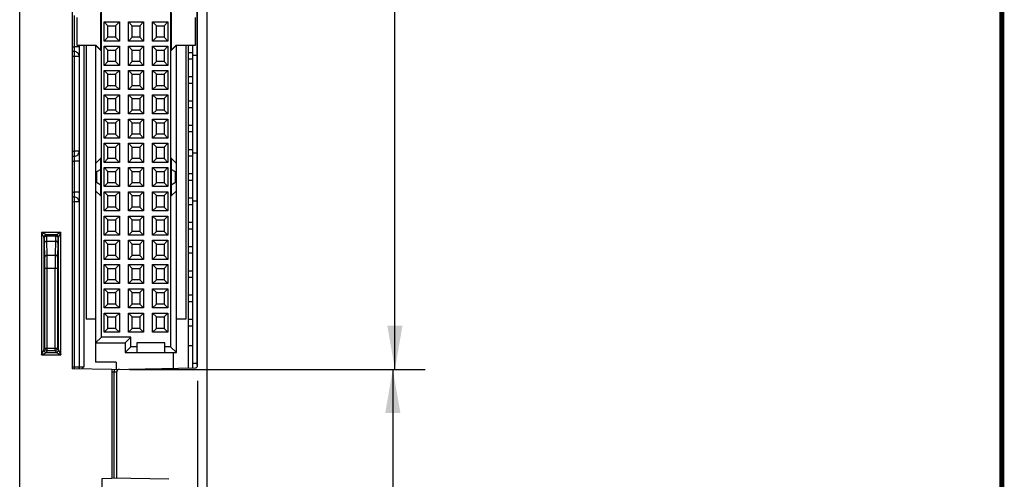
# Model space of a CAD drawing. Header units: inches. Extents: x 0 to 22, y 0 to 17.
# Tile 30 of 33: x 17.5 to 21.5, y 8.6 to 10.5. Entities that reach past the tile are written whole.
import ezdxf

# ---------------------------------------------------------------- set-up
doc = ezdxf.new("R2010")
doc.units = ezdxf.units.IN
doc.header["$LTSCALE"] = 1.21
doc.header["$MEASUREMENT"] = 0
doc.layers.get('0').update_dxf_attribs({"linetype": 'CONTINUOUS'})
doc.layers.add('06___PRT_ALL_SURFS', color=7, linetype='CONTINUOUS')
doc.layers.add('DIMENSIONS', color=7, linetype='CONTINUOUS')
doc.styles.get("Standard").update_dxf_attribs({"font": 'txt', "width": 0.8})
doc.dimstyles.new('DIMSTYLE_1', dxfattribs={"dimtxt": 0.125, "dimasz": 0.18, "dimexe": 0.125, "dimexo": 0.0625, "dimgap": 0.0625, "dimtad": 0, "dimtih": 1, "dimtoh": 1, "dimzin": 4, "dimdsep": 46, "dimtxsty": 'STANDARD', "dimblk": '_FILLED', "dimblk1": '_FILLED', "dimblk2": '_FILLED', "dimcen": 0.09, "dimadec": 0, "dimazin": 0, "dimtp": 0.001, "dimtm": 0.001, "dimtfac": 1, "dimtofl": 0, "dimtmove": 0, "dimatfit": 3, "dimldrblk": '_FILLED', "dimfxl": 1, "dimtolj": 1, "dimtzin": 4, "dimarcsym": 0})

# ---------------------------------------------------------------- blocks, each defined once
blk = doc.blocks.new('_FILLED')
at = {"color": 0, "linetype": 'BYBLOCK'}
blk.add_solid([(0, 0), (-1, 0.174), (-1, -0.174)], dxfattribs=at)
blk = doc.blocks.new('*D8')
at = {"layer": 'DIMENSIONS', "color": 2, "linetype": 'CONTINUOUS'}
for p, q in [((17.9139, 12.6045), (19.1232, 12.6045)), ((18.9982, 12.6045), (18.9982, 10.9722)), ((18.9982, 9.09), (18.9982, 10.7222)), ((17.9041, 9.09), (19.1232, 9.09))]:
    blk.add_line(p, q, dxfattribs=at)
at = {"layer": 'DIMENSIONS', "color": 2, "linetype": 'CONTINUOUS', "xscale": 0.18, "yscale": 0.18, "zscale": 0.18}
for p, rotation in [((18.9982, 12.6045), 90), ((18.9982, 9.09), 270)]:
    blk.add_blockref('_FILLED', p, dxfattribs=dict(at, rotation=rotation))
at = {"layer": 'DIMENSIONS', "color": 2, "linetype": 'CONTINUOUS', "insert": (18.9982, 10.9097), "char_height": 0.125, "width": 1.125, "attachment_point": 2, "line_spacing_factor": 0.9}
blk.add_mtext('3.51{\\Ftxt.shx;\\W1.000000;\\H0.125000; }[89.3]', dxfattribs=at)
blk = doc.blocks.new('*D10')
at = {"layer": 'DIMENSIONS', "color": 2, "linetype": 'CONTINUOUS'}
for p, q in [((17.9041, 9.09), (19.1146, 9.09)), ((18.9896, 9.09), (18.9896, 8.3404)), ((18.9896, 7.3408), (18.9896, 8.0904)), ((17.8941, 7.3408), (19.1146, 7.3408))]:
    blk.add_line(p, q, dxfattribs=at)
at = {"layer": 'DIMENSIONS', "color": 2, "linetype": 'CONTINUOUS', "xscale": 0.18, "yscale": 0.18, "zscale": 0.18}
for p, rotation in [((18.9896, 9.09), 90), ((18.9896, 7.3408), 270)]:
    blk.add_blockref('_FILLED', p, dxfattribs=dict(at, rotation=rotation))
at = {"layer": 'DIMENSIONS', "color": 2, "linetype": 'CONTINUOUS', "insert": (18.9896, 8.2779), "char_height": 0.125, "width": 1.125, "attachment_point": 2, "line_spacing_factor": 0.9}
blk.add_mtext('1.75{\\Ftxt.shx;\\W1.000000;\\H0.125000; }[44.4]', dxfattribs=at)
blk = doc.blocks.new('*D11')
at = {"layer": 'DIMENSIONS', "color": 2, "linetype": 'CONTINUOUS'}
for p, q in [((18.1846, 9.0433), (18.1846, 6.4658)), ((18.2246, 7.3146), (18.2246, 6.4658)), ((18.1846, 6.5908), (17.8246, 6.5908)), ((18.2246, 6.5908), (18.5952, 6.5908))]:
    blk.add_line(p, q, dxfattribs=at)
at = {"layer": 'DIMENSIONS', "color": 2, "linetype": 'CONTINUOUS', "xscale": 0.18, "yscale": 0.18, "zscale": 0.18}
blk.add_blockref('_FILLED', (18.1846, 6.5908), dxfattribs=at)
at = {"layer": 'DIMENSIONS', "color": 2, "linetype": 'CONTINUOUS', "xscale": 0.18, "yscale": 0.18, "zscale": 0.18, "rotation": 180}
blk.add_blockref('_FILLED', (18.2246, 6.5908), dxfattribs=at)
at = {"layer": 'DIMENSIONS', "color": 2, "linetype": 'CONTINUOUS', "insert": (18.6577, 6.6533), "char_height": 0.125, "width": 0.725, "attachment_point": 1, "line_spacing_factor": 0.9}
blk.add_mtext('.04{\\Ftxt.shx;\\W1.000000;\\H0.125000; }[1]', dxfattribs=at)

msp = doc.modelspace()

# ---------------------------------------------------------------- linework, layer by layer
at = {"color": 7, "linetype": 'CONTINUOUS'}
for p, q in [((17.4516, 7.3769), (17.4516, 13.3217)), ((18.2246, 7.3771), (18.2246, 13.3215)), ((17.6676, 12.6019), (17.6676, 9.0927)), ((18.1846, 9.1058), (18.1846, 12.5888)), ((18.0738, 12.4821), (18.0738, 9.1829)), ((17.7884, 9.2223), (17.7884, 12.4428)), ((17.7864, 10.4046), (17.7864, 10.5615)), ((18.0758, 10.5615), (18.0758, 10.4046)), ((17.6763, 10.5487), (17.6763, 10.4199)), ((17.6866, 10.5408), (17.6866, 10.4262)), ((17.7996, 10.4432), (17.7996, 10.5219)), ((17.7996, 10.5219), (17.8626, 10.5219)), ((17.8153, 10.5062), (17.7996, 10.5219)), ((17.8468, 10.5062), (17.8626, 10.5219)), ((17.8626, 10.5219), (17.8626, 10.4432)), ((17.8996, 10.4432), (17.8996, 10.5219)), ((17.8996, 10.5219), (17.9626, 10.5219)), ((17.9153, 10.5062), (17.8996, 10.5219)), ((17.9468, 10.5062), (17.9626, 10.5219)), ((17.9626, 10.5219), (17.9626, 10.4432)), ((17.9996, 10.4432), (17.9996, 10.5219)), ((17.9996, 10.5219), (18.0626, 10.5219)), ((18.0153, 10.5062), (17.9996, 10.5219)), ((18.0468, 10.5062), (18.0626, 10.5219)), ((18.0626, 10.5219), (18.0626, 10.4432)), ((18.1756, 10.4262), (18.1756, 10.5408)), ((17.8153, 10.4589), (17.8153, 10.5062)), ((17.8153, 10.5062), (17.8468, 10.5062)), ((17.8468, 10.5062), (17.8468, 10.4589)), ((17.9153, 10.4589), (17.9153, 10.5062)), ((17.9153, 10.5062), (17.9468, 10.5062)), ((17.9468, 10.5062), (17.9468, 10.4589)), ((18.0153, 10.4589), (18.0153, 10.5062)), ((18.0153, 10.5062), (18.0468, 10.5062)), ((18.0468, 10.5062), (18.0468, 10.4589)), ((17.8153, 10.4589), (17.7996, 10.4432)), ((17.8626, 10.4432), (17.7996, 10.4432)), ((17.8468, 10.4589), (17.8153, 10.4589)), ((17.8468, 10.4589), (17.8626, 10.4432)), ((17.9153, 10.4589), (17.8996, 10.4432)), ((17.9626, 10.4432), (17.8996, 10.4432)), ((17.9468, 10.4589), (17.9153, 10.4589)), ((17.9468, 10.4589), (17.9626, 10.4432)), ((18.0153, 10.4589), (17.9996, 10.4432)), ((18.0626, 10.4432), (17.9996, 10.4432)), ((18.0468, 10.4589), (18.0153, 10.4589)), ((18.0468, 10.4589), (18.0626, 10.4432)), ((17.6676, 10.4198), (17.6763, 10.4199)), ((17.6763, 10.3999), (17.6676, 10.3998)), ((17.6966, 10.4199), (17.6763, 10.4199)), ((17.677, 10.3999), (17.6763, 10.3999)), ((17.6866, 10.4262), (17.7657, 10.4262)), ((17.6966, 10.4262), (17.6966, 9.1003)), ((17.7163, 10.4262), (17.7163, 9.1003)), ((17.7254, 10.4262), (17.7254, 9.2971)), ((17.7647, 10.4262), (17.7647, 9.8262)), ((17.7647, 10.4262), (17.7864, 10.4046)), ((17.7657, 10.4262), (17.7864, 10.4056)), ((17.7996, 10.3432), (17.7996, 10.4219)), ((17.8153, 10.4062), (17.7996, 10.4219)), ((17.7996, 10.4219), (17.8626, 10.4219)), ((17.8153, 10.3589), (17.8153, 10.4062)), ((17.8153, 10.4062), (17.8468, 10.4062)), ((17.8468, 10.4062), (17.8626, 10.4219)), ((17.8468, 10.4062), (17.8468, 10.3589)), ((17.8626, 10.4219), (17.8626, 10.3432)), ((17.8996, 10.3432), (17.8996, 10.4219)), ((17.8996, 10.4219), (17.9626, 10.4219)), ((17.9153, 10.4062), (17.8996, 10.4219)), ((17.9153, 10.3589), (17.9153, 10.4062)), ((17.9153, 10.4062), (17.9468, 10.4062)), ((17.9468, 10.4062), (17.9626, 10.4219)), ((17.9468, 10.4062), (17.9468, 10.3589)), ((17.9626, 10.4219), (17.9626, 10.3432)), ((17.9996, 10.3432), (17.9996, 10.4219)), ((17.9996, 10.4219), (18.0626, 10.4219)), ((18.0153, 10.4062), (17.9996, 10.4219)), ((18.0153, 10.3589), (18.0153, 10.4062)), ((18.0153, 10.4062), (18.0468, 10.4062)), ((18.0468, 10.4062), (18.0626, 10.4219)), ((18.0468, 10.4062), (18.0468, 10.3589)), ((18.0626, 10.4219), (18.0626, 10.3432)), ((18.0758, 10.4056), (18.0964, 10.4262)), ((18.0758, 10.4046), (18.0974, 10.4262)), ((18.0964, 10.4262), (18.1756, 10.4262)), ((18.0974, 9.8262), (18.0974, 10.4262)), ((18.1368, 10.4262), (18.1368, 9.2971)), ((18.1476, 9.0953), (18.1476, 10.4262)), ((18.1656, 10.3954), (18.1476, 10.3954)), ((18.1656, 9.0956), (18.1656, 10.4262)), ((17.6763, 10.3799), (17.6676, 10.3798)), ((17.6763, 10.3799), (17.6763, 9.9887)), ((17.6966, 10.3799), (17.6763, 10.3799)), ((17.8153, 10.3589), (17.7996, 10.3432)), ((17.8468, 10.3589), (17.8153, 10.3589)), ((17.8468, 10.3589), (17.8626, 10.3432)), ((17.9153, 10.3589), (17.8996, 10.3432)), ((17.9468, 10.3589), (17.9153, 10.3589)), ((17.9468, 10.3589), (17.9626, 10.3432)), ((18.0153, 10.3589), (17.9996, 10.3432)), ((18.0468, 10.3589), (18.0153, 10.3589)), ((18.0468, 10.3589), (18.0626, 10.3432)), ((18.1476, 10.3698), (18.1656, 10.3698)), ((18.1836, 10.3838), (18.1656, 10.3838)), ((17.8626, 10.3432), (17.7996, 10.3432)), ((17.7996, 10.2432), (17.7996, 10.3219)), ((17.7996, 10.3219), (17.8626, 10.3219)), ((17.8153, 10.3062), (17.7996, 10.3219)), ((17.8468, 10.3062), (17.8626, 10.3219)), ((17.8626, 10.3219), (17.8626, 10.2432)), ((17.9626, 10.3432), (17.8996, 10.3432)), ((17.8996, 10.3219), (17.9626, 10.3219)), ((17.9153, 10.3062), (17.8996, 10.3219)), ((17.8996, 10.2432), (17.8996, 10.3219)), ((17.9468, 10.3062), (17.9626, 10.3219)), ((17.9626, 10.3219), (17.9626, 10.2432)), ((18.0626, 10.3432), (17.9996, 10.3432)), ((17.9996, 10.3219), (18.0626, 10.3219)), ((17.9996, 10.2432), (17.9996, 10.3219)), ((18.0153, 10.3062), (17.9996, 10.3219)), ((18.0468, 10.3062), (18.0626, 10.3219)), ((18.0626, 10.3219), (18.0626, 10.2432)), ((17.8153, 10.2589), (17.8153, 10.3062)), ((17.8153, 10.3062), (17.8468, 10.3062)), ((17.8468, 10.3062), (17.8468, 10.2589)), ((17.9153, 10.3062), (17.9468, 10.3062)), ((17.9153, 10.2589), (17.9153, 10.3062)), ((17.9468, 10.3062), (17.9468, 10.2589)), ((18.0153, 10.3062), (18.0468, 10.3062)), ((18.0153, 10.2589), (18.0153, 10.3062)), ((18.0468, 10.3062), (18.0468, 10.2589)), ((18.1656, 10.2954), (18.1476, 10.2954)), ((18.1476, 10.2698), (18.1656, 10.2698)), ((17.8153, 10.2589), (17.7996, 10.2432)), ((17.8626, 10.2432), (17.7996, 10.2432)), ((17.8468, 10.2589), (17.8153, 10.2589)), ((17.8468, 10.2589), (17.8626, 10.2432)), ((17.9153, 10.2589), (17.8996, 10.2432)), ((17.9626, 10.2432), (17.8996, 10.2432)), ((17.9468, 10.2589), (17.9153, 10.2589)), ((17.9468, 10.2589), (17.9626, 10.2432)), ((18.0153, 10.2589), (17.9996, 10.2432)), ((18.0626, 10.2432), (17.9996, 10.2432)), ((18.0468, 10.2589), (18.0153, 10.2589)), ((18.0468, 10.2589), (18.0626, 10.2432)), ((17.7996, 10.1432), (17.7996, 10.2219)), ((17.7996, 10.2219), (17.8626, 10.2219)), ((17.8153, 10.2062), (17.7996, 10.2219)), ((17.8153, 10.1589), (17.8153, 10.2062)), ((17.8153, 10.2062), (17.8468, 10.2062)), ((17.8468, 10.2062), (17.8626, 10.2219)), ((17.8468, 10.2062), (17.8468, 10.1589)), ((17.8626, 10.2219), (17.8626, 10.1432)), ((17.8996, 10.2219), (17.9626, 10.2219)), ((17.9153, 10.2062), (17.8996, 10.2219)), ((17.8996, 10.1432), (17.8996, 10.2219)), ((17.9153, 10.2062), (17.9468, 10.2062)), ((17.9153, 10.1589), (17.9153, 10.2062)), ((17.9468, 10.2062), (17.9626, 10.2219)), ((17.9468, 10.2062), (17.9468, 10.1589)), ((17.9626, 10.2219), (17.9626, 10.1432)), ((17.9996, 10.2219), (18.0626, 10.2219)), ((18.0153, 10.2062), (17.9996, 10.2219)), ((17.9996, 10.1432), (17.9996, 10.2219)), ((18.0153, 10.2062), (18.0468, 10.2062)), ((18.0153, 10.1589), (18.0153, 10.2062)), ((18.0468, 10.2062), (18.0626, 10.2219)), ((18.0468, 10.2062), (18.0468, 10.1589)), ((18.0626, 10.2219), (18.0626, 10.1432)), ((18.1656, 10.1954), (18.1476, 10.1954)), ((17.8153, 10.1589), (17.7996, 10.1432)), ((17.8468, 10.1589), (17.8153, 10.1589)), ((17.8468, 10.1589), (17.8626, 10.1432)), ((17.9153, 10.1589), (17.8996, 10.1432)), ((17.9468, 10.1589), (17.9153, 10.1589)), ((17.9468, 10.1589), (17.9626, 10.1432)), ((18.0153, 10.1589), (17.9996, 10.1432)), ((18.0468, 10.1589), (18.0153, 10.1589)), ((18.0468, 10.1589), (18.0626, 10.1432)), ((18.1476, 10.1698), (18.1656, 10.1698)), ((17.8626, 10.1432), (17.7996, 10.1432)), ((17.7996, 10.1219), (17.8626, 10.1219)), ((17.8153, 10.1062), (17.7996, 10.1219)), ((17.7996, 10.0432), (17.7996, 10.1219)), ((17.8153, 10.1062), (17.8468, 10.1062)), ((17.8153, 10.0589), (17.8153, 10.1062)), ((17.8468, 10.1062), (17.8626, 10.1219)), ((17.8468, 10.1062), (17.8468, 10.0589)), ((17.8626, 10.1219), (17.8626, 10.0432)), ((17.9626, 10.1432), (17.8996, 10.1432)), ((17.8996, 10.1219), (17.9626, 10.1219)), ((17.9153, 10.1062), (17.8996, 10.1219)), ((17.8996, 10.0432), (17.8996, 10.1219)), ((17.9153, 10.1062), (17.9468, 10.1062)), ((17.9153, 10.0589), (17.9153, 10.1062)), ((17.9468, 10.1062), (17.9626, 10.1219)), ((17.9468, 10.1062), (17.9468, 10.0589)), ((17.9626, 10.1219), (17.9626, 10.0432)), ((18.0626, 10.1432), (17.9996, 10.1432)), ((17.9996, 10.1219), (18.0626, 10.1219)), ((18.0153, 10.1062), (17.9996, 10.1219)), ((17.9996, 10.0432), (17.9996, 10.1219)), ((18.0153, 10.1062), (18.0468, 10.1062)), ((18.0153, 10.0589), (18.0153, 10.1062)), ((18.0468, 10.1062), (18.0626, 10.1219)), ((18.0468, 10.1062), (18.0468, 10.0589)), ((18.0626, 10.1219), (18.0626, 10.0432)), ((18.1656, 10.0954), (18.1476, 10.0954)), ((18.1476, 10.0698), (18.1656, 10.0698)), ((17.8153, 10.0589), (17.7996, 10.0432)), ((17.8626, 10.0432), (17.7996, 10.0432)), ((17.8468, 10.0589), (17.8153, 10.0589)), ((17.8468, 10.0589), (17.8626, 10.0432)), ((17.9153, 10.0589), (17.8996, 10.0432)), ((17.9626, 10.0432), (17.8996, 10.0432)), ((17.9468, 10.0589), (17.9153, 10.0589)), ((17.9468, 10.0589), (17.9626, 10.0432)), ((18.0153, 10.0589), (17.9996, 10.0432)), ((18.0626, 10.0432), (17.9996, 10.0432)), ((18.0468, 10.0589), (18.0153, 10.0589)), ((18.0468, 10.0589), (18.0626, 10.0432)), ((17.6676, 9.9888), (17.6763, 9.9887)), ((17.6966, 9.9887), (17.6763, 9.9887)), ((17.7996, 10.0219), (17.8626, 10.0219)), ((17.8153, 10.0062), (17.7996, 10.0219)), ((17.7996, 9.9432), (17.7996, 10.0219)), ((17.8153, 10.0062), (17.8468, 10.0062)), ((17.8153, 9.9589), (17.8153, 10.0062)), ((17.8468, 10.0062), (17.8626, 10.0219)), ((17.8468, 10.0062), (17.8468, 9.9589)), ((17.8626, 10.0219), (17.8626, 9.9432)), ((17.8996, 10.0219), (17.9626, 10.0219)), ((17.9153, 10.0062), (17.8996, 10.0219)), ((17.8996, 9.9432), (17.8996, 10.0219)), ((17.9153, 10.0062), (17.9468, 10.0062)), ((17.9153, 9.9589), (17.9153, 10.0062)), ((17.9468, 10.0062), (17.9626, 10.0219)), ((17.9468, 10.0062), (17.9468, 9.9589)), ((17.9626, 10.0219), (17.9626, 9.9432)), ((17.9996, 10.0219), (18.0626, 10.0219)), ((18.0153, 10.0062), (17.9996, 10.0219)), ((17.9996, 9.9432), (17.9996, 10.0219)), ((18.0153, 10.0062), (18.0468, 10.0062)), ((18.0153, 9.9589), (18.0153, 10.0062)), ((18.0468, 10.0062), (18.0626, 10.0219)), ((18.0468, 10.0062), (18.0468, 9.9589)), ((18.0626, 10.0219), (18.0626, 9.9432)), ((18.1656, 9.9954), (18.1476, 9.9954)), ((17.6676, 9.9688), (17.6763, 9.9687)), ((17.6676, 9.9488), (17.6763, 9.9487)), ((17.677, 9.9687), (17.6763, 9.9687)), ((17.6966, 9.9487), (17.6763, 9.9487)), ((17.6763, 9.9487), (17.6763, 9.8199)), ((17.7864, 9.9605), (17.7647, 9.9388)), ((17.7864, 9.8046), (17.7864, 9.9605)), ((17.8153, 9.9589), (17.7996, 9.9432)), ((17.8626, 9.9432), (17.7996, 9.9432)), ((17.8468, 9.9589), (17.8153, 9.9589)), ((17.8468, 9.9589), (17.8626, 9.9432)), ((17.9153, 9.9589), (17.8996, 9.9432)), ((17.9626, 9.9432), (17.8996, 9.9432)), ((17.9468, 9.9589), (17.9153, 9.9589)), ((17.9468, 9.9589), (17.9626, 9.9432)), ((18.0153, 9.9589), (17.9996, 9.9432)), ((18.0626, 9.9432), (17.9996, 9.9432)), ((18.0468, 9.9589), (18.0153, 9.9589)), ((18.0468, 9.9589), (18.0626, 9.9432)), ((18.0974, 9.9388), (18.0758, 9.9605)), ((18.0758, 9.9605), (18.0758, 9.8046)), ((18.1476, 9.9698), (18.1656, 9.9698)), ((18.1836, 9.9818), (18.1656, 9.9818)), ((17.7864, 9.914), (17.7687, 9.9038)), ((17.7687, 9.9038), (17.7687, 9.8613)), ((17.7996, 9.9219), (17.8626, 9.9219)), ((17.8153, 9.9062), (17.7996, 9.9219)), ((17.7996, 9.8432), (17.7996, 9.9219)), ((17.8153, 9.9062), (17.8468, 9.9062)), ((17.8153, 9.8589), (17.8153, 9.9062)), ((17.8468, 9.9062), (17.8626, 9.9219)), ((17.8468, 9.9062), (17.8468, 9.8589)), ((17.8626, 9.9219), (17.8626, 9.8432)), ((17.8996, 9.9219), (17.9626, 9.9219)), ((17.9153, 9.9062), (17.8996, 9.9219)), ((17.8996, 9.8432), (17.8996, 9.9219)), ((17.9153, 9.9062), (17.9468, 9.9062)), ((17.9153, 9.8589), (17.9153, 9.9062)), ((17.9468, 9.9062), (17.9626, 9.9219)), ((17.9468, 9.9062), (17.9468, 9.8589)), ((17.9626, 9.9219), (17.9626, 9.8432)), ((17.9996, 9.9219), (18.0626, 9.9219)), ((18.0153, 9.9062), (17.9996, 9.9219)), ((17.9996, 9.8432), (17.9996, 9.9219)), ((18.0153, 9.9062), (18.0468, 9.9062)), ((18.0153, 9.8589), (18.0153, 9.9062)), ((18.0468, 9.9062), (18.0626, 9.9219)), ((18.0468, 9.9062), (18.0468, 9.8589)), ((18.0626, 9.9219), (18.0626, 9.8432)), ((18.0935, 9.9038), (18.0758, 9.914)), ((18.0935, 9.8613), (18.0935, 9.9038)), ((18.1656, 9.8954), (18.1476, 9.8954)), ((18.1476, 9.8698), (18.1656, 9.8698)), ((17.7647, 9.8262), (17.7864, 9.8046)), ((17.7647, 9.8262), (17.7647, 9.12)), ((17.7687, 9.8613), (17.7864, 9.851)), ((17.8153, 9.8589), (17.7996, 9.8432)), ((17.8626, 9.8432), (17.7996, 9.8432)), ((17.7996, 9.8219), (17.8626, 9.8219)), ((17.8153, 9.8062), (17.7996, 9.8219)), ((17.7996, 9.7432), (17.7996, 9.8219)), ((17.8468, 9.8589), (17.8153, 9.8589)), ((17.8468, 9.8589), (17.8626, 9.8432)), ((17.8468, 9.8062), (17.8626, 9.8219)), ((17.8626, 9.8219), (17.8626, 9.7432)), ((17.9153, 9.8589), (17.8996, 9.8432)), ((17.9626, 9.8432), (17.8996, 9.8432)), ((17.8996, 9.8219), (17.9626, 9.8219)), ((17.9153, 9.8062), (17.8996, 9.8219)), ((17.8996, 9.7432), (17.8996, 9.8219)), ((17.9468, 9.8589), (17.9153, 9.8589)), ((17.9468, 9.8589), (17.9626, 9.8432)), ((17.9468, 9.8062), (17.9626, 9.8219)), ((17.9626, 9.8219), (17.9626, 9.7432)), ((18.0153, 9.8589), (17.9996, 9.8432)), ((18.0626, 9.8432), (17.9996, 9.8432)), ((17.9996, 9.8219), (18.0626, 9.8219)), ((18.0153, 9.8062), (17.9996, 9.8219)), ((17.9996, 9.7432), (17.9996, 9.8219)), ((18.0468, 9.8589), (18.0153, 9.8589)), ((18.0468, 9.8589), (18.0626, 9.8432)), ((18.0468, 9.8062), (18.0626, 9.8219)), ((18.0626, 9.8219), (18.0626, 9.7432)), ((18.0758, 9.851), (18.0935, 9.8613)), ((18.0758, 9.8046), (18.0974, 9.8262)), ((18.0974, 9.1593), (18.0974, 9.8262)), ((17.6676, 9.8198), (17.6763, 9.8199)), ((17.6763, 9.7999), (17.6676, 9.7998)), ((17.6966, 9.8199), (17.6763, 9.8199)), ((17.677, 9.7999), (17.6763, 9.7999)), ((17.8153, 9.8062), (17.8468, 9.8062)), ((17.8153, 9.7589), (17.8153, 9.8062)), ((17.8468, 9.8062), (17.8468, 9.7589)), ((17.9153, 9.8062), (17.9468, 9.8062)), ((17.9153, 9.7589), (17.9153, 9.8062)), ((17.9468, 9.8062), (17.9468, 9.7589)), ((18.0153, 9.8062), (18.0468, 9.8062)), ((18.0153, 9.7589), (18.0153, 9.8062)), ((18.0468, 9.8062), (18.0468, 9.7589)), ((18.1656, 9.7954), (18.1476, 9.7954)), ((18.1836, 9.7838), (18.1656, 9.7838)), ((17.6763, 9.7799), (17.6676, 9.7798)), ((17.6966, 9.7799), (17.6763, 9.7799)), ((17.6763, 9.7799), (17.6763, 9.1003)), ((17.8153, 9.7589), (17.7996, 9.7432)), ((17.8626, 9.7432), (17.7996, 9.7432)), ((17.8468, 9.7589), (17.8153, 9.7589)), ((17.8468, 9.7589), (17.8626, 9.7432)), ((17.9153, 9.7589), (17.8996, 9.7432)), ((17.9626, 9.7432), (17.8996, 9.7432)), ((17.9468, 9.7589), (17.9153, 9.7589)), ((17.9468, 9.7589), (17.9626, 9.7432)), ((18.0153, 9.7589), (17.9996, 9.7432)), ((18.0626, 9.7432), (17.9996, 9.7432)), ((18.0468, 9.7589), (18.0153, 9.7589)), ((18.0468, 9.7589), (18.0626, 9.7432)), ((18.1476, 9.7698), (18.1656, 9.7698)), ((17.7996, 9.7219), (17.8626, 9.7219)), ((17.8153, 9.7062), (17.7996, 9.7219)), ((17.7996, 9.6432), (17.7996, 9.7219)), ((17.8153, 9.7062), (17.8468, 9.7062)), ((17.8153, 9.6589), (17.8153, 9.7062)), ((17.8468, 9.7062), (17.8626, 9.7219)), ((17.8468, 9.7062), (17.8468, 9.6589)), ((17.8626, 9.7219), (17.8626, 9.6432)), ((17.8996, 9.7219), (17.9626, 9.7219)), ((17.9153, 9.7062), (17.8996, 9.7219)), ((17.8996, 9.6432), (17.8996, 9.7219)), ((17.9153, 9.7062), (17.9468, 9.7062)), ((17.9153, 9.6589), (17.9153, 9.7062)), ((17.9468, 9.7062), (17.9626, 9.7219)), ((17.9468, 9.7062), (17.9468, 9.6589)), ((17.9626, 9.7219), (17.9626, 9.6432)), ((17.9996, 9.7219), (18.0626, 9.7219)), ((18.0153, 9.7062), (17.9996, 9.7219)), ((17.9996, 9.6432), (17.9996, 9.7219)), ((18.0153, 9.7062), (18.0468, 9.7062)), ((18.0153, 9.6589), (18.0153, 9.7062)), ((18.0468, 9.7062), (18.0626, 9.7219)), ((18.0468, 9.7062), (18.0468, 9.6589)), ((18.0626, 9.7219), (18.0626, 9.6432)), ((18.1656, 9.6954), (18.1476, 9.6954)), ((18.1476, 9.6698), (18.1656, 9.6698)), ((17.6215, 9.6542), (17.5417, 9.6542)), ((17.5417, 9.6542), (17.5417, 9.15)), ((17.5617, 9.6442), (17.5417, 9.6542)), ((17.5517, 9.6342), (17.5417, 9.6542)), ((17.5534, 9.6308), (17.5517, 9.6342)), ((17.5517, 9.6342), (17.5517, 9.17)), ((17.6015, 9.6442), (17.5617, 9.6442)), ((17.5634, 9.6408), (17.5617, 9.6442)), ((17.5634, 9.6408), (17.5998, 9.6408)), ((17.5641, 9.619), (17.5991, 9.619)), ((17.5651, 9.5607), (17.5641, 9.619)), ((17.5991, 9.619), (17.5981, 9.5607)), ((17.6015, 9.6442), (17.5998, 9.6408)), ((17.6215, 9.6542), (17.6015, 9.6442)), ((17.6115, 9.6342), (17.6098, 9.6308)), ((17.6215, 9.6542), (17.6115, 9.6342)), ((17.6115, 9.17), (17.6115, 9.6342)), ((17.6215, 9.15), (17.6215, 9.6542)), ((17.8153, 9.6589), (17.7996, 9.6432)), ((17.8626, 9.6432), (17.7996, 9.6432)), ((17.7996, 9.6219), (17.8626, 9.6219)), ((17.8153, 9.6062), (17.7996, 9.6219)), ((17.7996, 9.5432), (17.7996, 9.6219)), ((17.8468, 9.6589), (17.8153, 9.6589)), ((17.8468, 9.6589), (17.8626, 9.6432)), ((17.8468, 9.6062), (17.8626, 9.6219)), ((17.8626, 9.6219), (17.8626, 9.5432)), ((17.9153, 9.6589), (17.8996, 9.6432)), ((17.9626, 9.6432), (17.8996, 9.6432)), ((17.8996, 9.6219), (17.9626, 9.6219)), ((17.9153, 9.6062), (17.8996, 9.6219)), ((17.8996, 9.5432), (17.8996, 9.6219)), ((17.9468, 9.6589), (17.9153, 9.6589)), ((17.9468, 9.6589), (17.9626, 9.6432)), ((17.9468, 9.6062), (17.9626, 9.6219)), ((17.9626, 9.6219), (17.9626, 9.5432)), ((18.0153, 9.6589), (17.9996, 9.6432)), ((18.0626, 9.6432), (17.9996, 9.6432)), ((17.9996, 9.6219), (18.0626, 9.6219)), ((18.0153, 9.6062), (17.9996, 9.6219)), ((17.9996, 9.5432), (17.9996, 9.6219)), ((18.0468, 9.6589), (18.0153, 9.6589)), ((18.0468, 9.6589), (18.0626, 9.6432)), ((18.0468, 9.6062), (18.0626, 9.6219)), ((18.0626, 9.6219), (18.0626, 9.5432)), ((17.5551, 9.5518), (17.5541, 9.6101)), ((17.6091, 9.6101), (17.6081, 9.5518)), ((17.8153, 9.6062), (17.8468, 9.6062)), ((17.8153, 9.5589), (17.8153, 9.6062)), ((17.8468, 9.6062), (17.8468, 9.5589)), ((17.9153, 9.6062), (17.9468, 9.6062)), ((17.9153, 9.5589), (17.9153, 9.6062)), ((17.9468, 9.6062), (17.9468, 9.5589)), ((18.0153, 9.6062), (18.0468, 9.6062)), ((18.0153, 9.5589), (18.0153, 9.6062)), ((18.0468, 9.6062), (18.0468, 9.5589)), ((18.1656, 9.5954), (18.1476, 9.5954)), ((17.5554, 9.5073), (17.5551, 9.5518)), ((17.5651, 9.5607), (17.5981, 9.5607)), ((17.5654, 9.5073), (17.5651, 9.5607)), ((17.5981, 9.5607), (17.5979, 9.5073)), ((17.6081, 9.5518), (17.6079, 9.5073)), ((17.8153, 9.5589), (17.7996, 9.5432)), ((17.8626, 9.5432), (17.7996, 9.5432)), ((17.8468, 9.5589), (17.8153, 9.5589)), ((17.8468, 9.5589), (17.8626, 9.5432)), ((17.9153, 9.5589), (17.8996, 9.5432)), ((17.9626, 9.5432), (17.8996, 9.5432)), ((17.9468, 9.5589), (17.9153, 9.5589)), ((17.9468, 9.5589), (17.9626, 9.5432)), ((18.0153, 9.5589), (17.9996, 9.5432)), ((18.0626, 9.5432), (17.9996, 9.5432)), ((18.0468, 9.5589), (18.0153, 9.5589)), ((18.0468, 9.5589), (18.0626, 9.5432)), ((18.1476, 9.5698), (18.1656, 9.5698)), ((17.5554, 9.5073), (17.6079, 9.5073)), ((17.5554, 9.1773), (17.5554, 9.5073)), ((17.5654, 9.1673), (17.5654, 9.5073)), ((17.5979, 9.1673), (17.5979, 9.5073)), ((17.6079, 9.5073), (17.6079, 9.1773)), ((17.7996, 9.5219), (17.8626, 9.5219)), ((17.8153, 9.5062), (17.7996, 9.5219)), ((17.7996, 9.4432), (17.7996, 9.5219)), ((17.8153, 9.5062), (17.8468, 9.5062)), ((17.8153, 9.4589), (17.8153, 9.5062)), ((17.8468, 9.5062), (17.8626, 9.5219)), ((17.8468, 9.5062), (17.8468, 9.4589)), ((17.8626, 9.5219), (17.8626, 9.4432)), ((17.8996, 9.5219), (17.9626, 9.5219)), ((17.9153, 9.5062), (17.8996, 9.5219)), ((17.8996, 9.4432), (17.8996, 9.5219)), ((17.9153, 9.5062), (17.9468, 9.5062)), ((17.9153, 9.4589), (17.9153, 9.5062)), ((17.9468, 9.5062), (17.9626, 9.5219)), ((17.9468, 9.5062), (17.9468, 9.4589)), ((17.9626, 9.5219), (17.9626, 9.4432)), ((17.9996, 9.5219), (18.0626, 9.5219)), ((18.0153, 9.5062), (17.9996, 9.5219)), ((17.9996, 9.4432), (17.9996, 9.5219)), ((18.0153, 9.5062), (18.0468, 9.5062)), ((18.0153, 9.4589), (18.0153, 9.5062)), ((18.0468, 9.5062), (18.0626, 9.5219)), ((18.0468, 9.5062), (18.0468, 9.4589)), ((18.0626, 9.5219), (18.0626, 9.4432)), ((17.8153, 9.4589), (17.7996, 9.4432)), ((17.8468, 9.4589), (17.8153, 9.4589)), ((17.8468, 9.4589), (17.8626, 9.4432)), ((17.9153, 9.4589), (17.8996, 9.4432)), ((17.9468, 9.4589), (17.9153, 9.4589)), ((17.9468, 9.4589), (17.9626, 9.4432)), ((18.0153, 9.4589), (17.9996, 9.4432)), ((18.0468, 9.4589), (18.0153, 9.4589)), ((18.0468, 9.4589), (18.0626, 9.4432)), ((18.1656, 9.4954), (18.1476, 9.4954)), ((18.1476, 9.4698), (18.1656, 9.4698)), ((17.8626, 9.4432), (17.7996, 9.4432)), ((17.7996, 9.4219), (17.8626, 9.4219)), ((17.8153, 9.4062), (17.7996, 9.4219)), ((17.7996, 9.3432), (17.7996, 9.4219)), ((17.8468, 9.4062), (17.8626, 9.4219)), ((17.8626, 9.4219), (17.8626, 9.3432)), ((17.9626, 9.4432), (17.8996, 9.4432)), ((17.8996, 9.4219), (17.9626, 9.4219)), ((17.9153, 9.4062), (17.8996, 9.4219)), ((17.8996, 9.3432), (17.8996, 9.4219)), ((17.9468, 9.4062), (17.9626, 9.4219)), ((17.9626, 9.4219), (17.9626, 9.3432)), ((18.0626, 9.4432), (17.9996, 9.4432)), ((17.9996, 9.4219), (18.0626, 9.4219)), ((18.0153, 9.4062), (17.9996, 9.4219)), ((17.9996, 9.3432), (17.9996, 9.4219)), ((18.0468, 9.4062), (18.0626, 9.4219)), ((18.0626, 9.4219), (18.0626, 9.3432)), ((17.8153, 9.4062), (17.8468, 9.4062)), ((17.8153, 9.3589), (17.8153, 9.4062)), ((17.8468, 9.4062), (17.8468, 9.3589)), ((17.9153, 9.4062), (17.9468, 9.4062)), ((17.9153, 9.3589), (17.9153, 9.4062)), ((17.9468, 9.4062), (17.9468, 9.3589)), ((18.0153, 9.4062), (18.0468, 9.4062)), ((18.0153, 9.3589), (18.0153, 9.4062)), ((18.0468, 9.4062), (18.0468, 9.3589)), ((18.1656, 9.3954), (18.1476, 9.3954)), ((17.8153, 9.3589), (17.7996, 9.3432)), ((17.8626, 9.3432), (17.7996, 9.3432)), ((17.8468, 9.3589), (17.8153, 9.3589)), ((17.8468, 9.3589), (17.8626, 9.3432)), ((17.9153, 9.3589), (17.8996, 9.3432)), ((17.9626, 9.3432), (17.8996, 9.3432)), ((17.9468, 9.3589), (17.9153, 9.3589)), ((17.9468, 9.3589), (17.9626, 9.3432)), ((18.0153, 9.3589), (17.9996, 9.3432)), ((18.0626, 9.3432), (17.9996, 9.3432)), ((18.0468, 9.3589), (18.0153, 9.3589)), ((18.0468, 9.3589), (18.0626, 9.3432)), ((18.1476, 9.3698), (18.1656, 9.3698)), ((17.7647, 9.2971), (17.7254, 9.2971)), ((17.7996, 9.3219), (17.8626, 9.3219)), ((17.8153, 9.3062), (17.7996, 9.3219)), ((17.7996, 9.2432), (17.7996, 9.3219)), ((17.8153, 9.3062), (17.8468, 9.3062)), ((17.8153, 9.2589), (17.8153, 9.3062)), ((17.8468, 9.3062), (17.8626, 9.3219)), ((17.8468, 9.3062), (17.8468, 9.2589)), ((17.8626, 9.3219), (17.8626, 9.2432)), ((17.8996, 9.3219), (17.9626, 9.3219)), ((17.9153, 9.3062), (17.8996, 9.3219)), ((17.8996, 9.2432), (17.8996, 9.3219)), ((17.9153, 9.3062), (17.9468, 9.3062)), ((17.9153, 9.2589), (17.9153, 9.3062)), ((17.9468, 9.3062), (17.9626, 9.3219)), ((17.9468, 9.3062), (17.9468, 9.2589)), ((17.9626, 9.3219), (17.9626, 9.2432)), ((17.9996, 9.3219), (18.0626, 9.3219)), ((18.0153, 9.3062), (17.9996, 9.3219)), ((17.9996, 9.2432), (17.9996, 9.3219)), ((18.0153, 9.3062), (18.0468, 9.3062)), ((18.0153, 9.2589), (18.0153, 9.3062)), ((18.0468, 9.3062), (18.0626, 9.3219)), ((18.0468, 9.3062), (18.0468, 9.2589)), ((18.0626, 9.3219), (18.0626, 9.2432)), ((18.1368, 9.2971), (18.0974, 9.2971)), ((18.1656, 9.2954), (18.1476, 9.2954)), ((17.8153, 9.2589), (17.7996, 9.2432)), ((17.8468, 9.2589), (17.8153, 9.2589)), ((17.8468, 9.2589), (17.8626, 9.2432)), ((17.9153, 9.2589), (17.8996, 9.2432)), ((17.9468, 9.2589), (17.9153, 9.2589)), ((17.9468, 9.2589), (17.9626, 9.2432)), ((18.0153, 9.2589), (17.9996, 9.2432)), ((18.0468, 9.2589), (18.0153, 9.2589)), ((18.0468, 9.2589), (18.0626, 9.2432)), ((18.1476, 9.2698), (18.1656, 9.2698)), ((17.7647, 9.1987), (17.7884, 9.2223)), ((17.9104, 9.2223), (17.7884, 9.2223)), ((17.8626, 9.2432), (17.7996, 9.2432)), ((17.8868, 9.1987), (17.9104, 9.2223)), ((17.9626, 9.2432), (17.8996, 9.2432)), ((17.9104, 9.1829), (17.9104, 9.2223)), ((18.0626, 9.2432), (17.9996, 9.2432)), ((17.5517, 9.17), (17.5554, 9.1773)), ((17.5554, 9.1773), (17.6079, 9.1773)), ((17.5554, 9.1772), (17.5554, 9.1773)), ((17.5557, 9.1746), (17.5554, 9.1772)), ((17.5567, 9.1723), (17.5557, 9.1746)), ((17.6079, 9.1773), (17.6115, 9.17)), ((17.7647, 9.1987), (17.8868, 9.1987)), ((17.8868, 9.1987), (17.8868, 9.1593)), ((17.8868, 9.1593), (17.9104, 9.1829)), ((17.934, 9.1829), (17.9104, 9.1829)), ((18.0502, 9.1987), (17.934, 9.1987)), ((17.934, 9.1987), (17.934, 9.1593)), ((18.0502, 9.1593), (18.0502, 9.1987)), ((18.0738, 9.1829), (18.0502, 9.1829)), ((18.0738, 9.1829), (18.0974, 9.1593)), ((18.1656, 9.1871), (18.1476, 9.1871)), ((17.5417, 9.15), (17.5517, 9.17)), ((17.5417, 9.15), (17.5617, 9.16)), ((17.5417, 9.15), (17.6215, 9.15)), ((17.5617, 9.16), (17.5651, 9.1667)), ((17.5617, 9.16), (17.6015, 9.16)), ((17.5654, 9.1673), (17.5635, 9.1675)), ((17.5654, 9.1673), (17.5979, 9.1673)), ((17.5979, 9.1673), (17.6015, 9.16)), ((17.6015, 9.16), (17.6215, 9.15)), ((17.6115, 9.17), (17.6215, 9.15)), ((17.8868, 9.1593), (17.934, 9.1593)), ((17.934, 9.1593), (18.0502, 9.1593)), ((18.0502, 9.1593), (18.0974, 9.1593)), ((18.0856, 9.0942), (18.0856, 9.1593)), ((17.6676, 9.1003), (17.7163, 9.1003)), ((17.8316, 9.0898), (17.6676, 9.0927)), ((17.6966, 9.1001), (17.6966, 9.0922)), ((17.8494, 9.12), (17.7647, 9.12)), ((17.8316, 9.0898), (18.1748, 9.0958)), ((17.8494, 9.12), (17.8494, 9.0901)), ((18.1656, 9.1158), (18.1836, 9.1158)), ((17.8316, 9.0898), (17.8316, 8.6408)), ((17.8316, 9.0798), (17.8417, 9.08)), ((17.8416, 9.09), (17.8417, 9.08)), ((17.8417, 9.08), (17.8516, 9.0803)), ((17.8417, 8.6406), (17.8417, 9.08)), ((17.8516, 8.6405), (17.8516, 9.0803)), ((17.7916, 8.6401), (17.8316, 8.6408)), ((17.7916, 8.3849), (17.7916, 8.6401)), ((18.0661, 8.6367), (17.8316, 8.6408))]:
    msp.add_line(p, q, dxfattribs=at)
at = {"color": 7, "linetype": 'CONTINUOUS', "const_width": 0.02}
msp.add_lwpolyline([(21.5, 0.5), (21.5, 16.5)], dxfattribs=at)
at = {"color": 7, "linetype": 'CONTINUOUS'}
for centre, radius, start, end in [((17.6766, 10.3799), 0.02, 0, 91), ((17.6766, 9.9887), 0.02, 269, 0), ((17.6766, 9.7799), 0.02, 0, 91), ((17.5653, 9.1773), 0.00997, 210.3199, 225.5419), ((17.5654, 9.1773), 0.00998, 225.5406, 240.7301), ((18.7625, 9.1003), 1.0862, 179.9974, 180.4098), ((17.6766, 9.1003), 0.02, 335.771, 360), ((18.1746, 9.1058), 0.01, 271, 360), ((17.8616, 9.0803), 0.01, 91, 180)]:
    msp.add_arc(centre, radius, start, end, dxfattribs=at)
for points, knots in [([(17.6763, 10.4199), (17.6762, 10.4186), (17.6762, 10.4161), (17.6762, 10.4124), (17.6761, 10.4095), (17.6761, 10.4073), (17.6761, 10.4058), (17.6761, 10.4045), (17.6761, 10.4034), (17.6761, 10.4024), (17.6762, 10.4016), (17.6762, 10.4011), (17.6762, 10.4008), (17.6762, 10.4006), (17.6762, 10.4003), (17.6762, 10.4002), (17.6762, 10.4001), (17.6762, 10.4), (17.6763, 10.3999), (17.6763, 10.3999)], [0, 0, 0, 0, 0.194867, 0.382627, 0.555449, 0.634223, 0.706903, 0.772804, 0.831242, 0.881645, 0.923577, 0.941233, 0.956614, 0.969682, 0.98042, 0.988814, 0.994853, 0.998542, 1, 1, 1, 1]), ([(17.6763, 10.3999), (17.6763, 10.3999), (17.6762, 10.3999), (17.6762, 10.3998), (17.6762, 10.3997), (17.6762, 10.3995), (17.6762, 10.3993), (17.6762, 10.3991), (17.6762, 10.3988), (17.6762, 10.3983), (17.6761, 10.3975), (17.6761, 10.3965), (17.6761, 10.3954), (17.6761, 10.394), (17.6761, 10.3926), (17.6761, 10.3904), (17.6762, 10.3875), (17.6762, 10.3838), (17.6762, 10.3812), (17.6763, 10.3799)], [0, 0, 0, 0, 0.001475, 0.005175, 0.011222, 0.019628, 0.030385, 0.04347, 0.058848, 0.076483, 0.118377, 0.168758, 0.227137, 0.29299, 0.365649, 0.444405, 0.617212, 0.805001, 1, 1, 1, 1]), ([(17.6763, 9.9887), (17.6762, 9.9874), (17.6762, 9.9848), (17.6762, 9.9811), (17.6761, 9.9782), (17.6761, 9.976), (17.6761, 9.9746), (17.6761, 9.9733), (17.6761, 9.9721), (17.6761, 9.9711), (17.6762, 9.9703), (17.6762, 9.9698), (17.6762, 9.9695), (17.6762, 9.9693), (17.6762, 9.9691), (17.6762, 9.9689), (17.6762, 9.9688), (17.6762, 9.9687), (17.6763, 9.9687), (17.6763, 9.9687)], [0, 0, 0, 0, 0.194776, 0.382114, 0.554853, 0.633635, 0.706337, 0.772241, 0.830731, 0.881223, 0.923229, 0.940929, 0.956366, 0.969492, 0.980281, 0.988719, 0.994796, 0.998518, 1, 1, 1, 1]), ([(17.6763, 9.9687), (17.6763, 9.9687), (17.6762, 9.9686), (17.6762, 9.9685), (17.6762, 9.9684), (17.6762, 9.9683), (17.6762, 9.968), (17.6762, 9.9678), (17.6762, 9.9675), (17.6762, 9.967), (17.6761, 9.9662), (17.6761, 9.9652), (17.6761, 9.9641), (17.6761, 9.9628), (17.6761, 9.9613), (17.6761, 9.9591), (17.6762, 9.9562), (17.6762, 9.9525), (17.6762, 9.95), (17.6763, 9.9487)], [0, 0, 0, 0, 0.001454, 0.005142, 0.01118, 0.019572, 0.030308, 0.043374, 0.058754, 0.07641, 0.11834, 0.168741, 0.22718, 0.29308, 0.36576, 0.444532, 0.617354, 0.805124, 1, 1, 1, 1]), ([(17.6763, 9.8199), (17.6762, 9.8186), (17.6762, 9.8161), (17.6762, 9.8124), (17.6761, 9.8095), (17.6761, 9.8073), (17.6761, 9.8058), (17.6761, 9.8045), (17.6761, 9.8034), (17.6761, 9.8024), (17.6762, 9.8016), (17.6762, 9.8011), (17.6762, 9.8008), (17.6762, 9.8006), (17.6762, 9.8003), (17.6762, 9.8002), (17.6762, 9.8001), (17.6762, 9.8), (17.6763, 9.7999), (17.6763, 9.7999)], [0, 0, 0, 0, 0.194867, 0.382627, 0.555449, 0.634223, 0.706903, 0.772804, 0.831242, 0.881645, 0.923577, 0.941233, 0.956614, 0.969682, 0.98042, 0.988814, 0.994853, 0.998542, 1, 1, 1, 1]), ([(17.6763, 9.7999), (17.6763, 9.7999), (17.6762, 9.7999), (17.6762, 9.7998), (17.6762, 9.7997), (17.6762, 9.7995), (17.6762, 9.7993), (17.6762, 9.7991), (17.6762, 9.7988), (17.6762, 9.7983), (17.6761, 9.7975), (17.6761, 9.7965), (17.6761, 9.7954), (17.6761, 9.794), (17.6761, 9.7926), (17.6761, 9.7904), (17.6762, 9.7875), (17.6762, 9.7838), (17.6762, 9.7812), (17.6763, 9.7799)], [0, 0, 0, 0, 0.001475, 0.005175, 0.011222, 0.019628, 0.030385, 0.04347, 0.058848, 0.076483, 0.118377, 0.168758, 0.227137, 0.29299, 0.365649, 0.444405, 0.617212, 0.805001, 1, 1, 1, 1]), ([(17.5517, 9.6342), (17.5517, 9.6355), (17.5521, 9.6375), (17.5533, 9.6398), (17.5546, 9.6413), (17.5561, 9.6426), (17.5584, 9.6438), (17.5604, 9.6442), (17.5617, 9.6442)], [0, 0, 0, 0, 0.249136, 0.374733, 0.500019, 0.625302, 0.750891, 1, 1, 1, 1]), ([(17.5534, 9.6308), (17.5534, 9.6321), (17.5538, 9.6341), (17.555, 9.6364), (17.5563, 9.6379), (17.5578, 9.6392), (17.5601, 9.6404), (17.5621, 9.6408), (17.5634, 9.6408)], [0, 0, 0, 0, 0.249109, 0.374698, 0.499981, 0.625268, 0.750864, 1, 1, 1, 1]), ([(17.5541, 9.6101), (17.5541, 9.6117), (17.5541, 9.6146), (17.554, 9.6186), (17.5539, 9.6221), (17.5538, 9.6246), (17.5537, 9.6264), (17.5537, 9.6274), (17.5536, 9.6284), (17.5536, 9.6292), (17.5536, 9.6298), (17.5535, 9.6303), (17.5535, 9.6306), (17.5534, 9.6307), (17.5534, 9.6308)], [0, 0, 0, 0, 0.222966, 0.419126, 0.587667, 0.727942, 0.78736, 0.839571, 0.884532, 0.922209, 0.952591, 0.975667, 0.991446, 1, 1, 1, 1]), ([(17.5541, 9.6101), (17.5541, 9.6113), (17.5546, 9.6131), (17.5558, 9.6151), (17.557, 9.6165), (17.5586, 9.6176), (17.5603, 9.6184), (17.5622, 9.6189), (17.5635, 9.619), (17.5641, 9.619)], [0, 0, 0, 0, 0.235434, 0.356968, 0.480908, 0.607642, 0.73721, 0.868644, 1, 1, 1, 1]), ([(17.5641, 9.619), (17.5641, 9.6207), (17.5641, 9.6237), (17.564, 9.628), (17.5639, 9.6316), (17.5638, 9.6343), (17.5637, 9.6361), (17.5637, 9.6373), (17.5636, 9.6382), (17.5636, 9.6391), (17.5636, 9.6397), (17.5635, 9.6402), (17.5635, 9.6406), (17.5634, 9.6407), (17.5634, 9.6408)], [0, 0, 0, 0, 0.222998, 0.419164, 0.587702, 0.727977, 0.787395, 0.839609, 0.884574, 0.922256, 0.95264, 0.975714, 0.99148, 1, 1, 1, 1]), ([(17.5998, 9.6408), (17.5998, 9.6407), (17.5998, 9.6406), (17.5997, 9.6402), (17.5997, 9.6397), (17.5996, 9.6391), (17.5996, 9.6382), (17.5995, 9.6373), (17.5995, 9.6361), (17.5994, 9.6343), (17.5994, 9.6316), (17.5993, 9.628), (17.5992, 9.6237), (17.5991, 9.6207), (17.5991, 9.619)], [0, 0, 0, 0, 0.00852, 0.024286, 0.04736, 0.077744, 0.115426, 0.160391, 0.212605, 0.272023, 0.412298, 0.580836, 0.777002, 1, 1, 1, 1]), ([(17.6091, 9.6101), (17.6091, 9.6113), (17.6087, 9.6131), (17.6074, 9.6151), (17.6062, 9.6165), (17.6047, 9.6176), (17.6029, 9.6184), (17.601, 9.6189), (17.5997, 9.619), (17.5991, 9.619)], [0, 0, 0, 0, 0.235434, 0.356969, 0.480908, 0.607643, 0.73721, 0.868644, 1, 1, 1, 1]), ([(17.6098, 9.6308), (17.6098, 9.6321), (17.6094, 9.6341), (17.6082, 9.6364), (17.6069, 9.6379), (17.6054, 9.6392), (17.6031, 9.6404), (17.6011, 9.6408), (17.5998, 9.6408)], [0, 0, 0, 0, 0.249109, 0.374697, 0.499981, 0.625267, 0.750864, 1, 1, 1, 1]), ([(17.6115, 9.6342), (17.6115, 9.6355), (17.6111, 9.6375), (17.6099, 9.6398), (17.6086, 9.6413), (17.6071, 9.6426), (17.6048, 9.6438), (17.6028, 9.6442), (17.6015, 9.6442)], [0, 0, 0, 0, 0.249137, 0.374733, 0.50002, 0.625305, 0.750894, 1, 1, 1, 1]), ([(17.6098, 9.6308), (17.6098, 9.6307), (17.6098, 9.6306), (17.6097, 9.6303), (17.6097, 9.6298), (17.6096, 9.6292), (17.6096, 9.6284), (17.6095, 9.6274), (17.6095, 9.6264), (17.6094, 9.6246), (17.6094, 9.6221), (17.6093, 9.6186), (17.6092, 9.6146), (17.6091, 9.6117), (17.6091, 9.6101)], [0, 0, 0, 0, 0.008554, 0.024333, 0.047409, 0.077791, 0.115468, 0.160429, 0.21264, 0.272058, 0.412333, 0.580874, 0.777034, 1, 1, 1, 1]), ([(17.5551, 9.5518), (17.5551, 9.553), (17.5556, 9.5548), (17.5568, 9.5568), (17.558, 9.5582), (17.5596, 9.5593), (17.5613, 9.5601), (17.5632, 9.5606), (17.5645, 9.5607), (17.5651, 9.5607)], [0, 0, 0, 0, 0.235434, 0.356969, 0.480908, 0.607643, 0.73721, 0.868644, 1, 1, 1, 1]), ([(17.6081, 9.5518), (17.6081, 9.553), (17.6077, 9.5548), (17.6064, 9.5568), (17.6052, 9.5582), (17.6037, 9.5593), (17.6019, 9.5601), (17.6, 9.5606), (17.5987, 9.5607), (17.5981, 9.5607)], [0, 0, 0, 0, 0.235434, 0.356968, 0.480908, 0.607642, 0.73721, 0.868644, 1, 1, 1, 1]), ([(17.6079, 9.1773), (17.6079, 9.176), (17.6075, 9.174), (17.6062, 9.1717), (17.605, 9.1702), (17.6035, 9.1689), (17.6011, 9.1677), (17.5992, 9.1673), (17.5979, 9.1673)], [0, 0, 0, 0, 0.249109, 0.374698, 0.499981, 0.625268, 0.750864, 1, 1, 1, 1]), ([(17.5517, 9.17), (17.5517, 9.1682), (17.5524, 9.1656), (17.5545, 9.1628), (17.5559, 9.1617), (17.5567, 9.1613)], [0, 0, 0, 0, 0.497839, 0.748923, 1, 1, 1, 1]), ([(17.5567, 9.1613), (17.5575, 9.1609), (17.5591, 9.1602), (17.5608, 9.16), (17.5617, 9.16)], [0, 0, 0, 0, 0.501661, 1, 1, 1, 1]), ([(17.6115, 9.17), (17.6115, 9.1687), (17.6111, 9.1667), (17.6099, 9.1644), (17.6086, 9.1629), (17.6071, 9.1616), (17.6048, 9.1604), (17.6028, 9.16), (17.6015, 9.16)], [0, 0, 0, 0, 0.249136, 0.374733, 0.500019, 0.625302, 0.750891, 1, 1, 1, 1]), ([(17.7163, 9.1003), (17.7141, 9.0981), (17.7112, 9.0953), (17.7082, 9.0926), (17.7075, 9.0919)], [0, 0, 0, 0, 0.749945, 1, 1, 1, 1])]:
    msp.add_open_spline(points, degree=3, knots=knots, dxfattribs=at)
msp.add_open_spline([(17.5635, 9.1675), (17.5625, 9.1677), (17.5614, 9.1681), (17.5605, 9.1686)], degree=3, dxfattribs=at)
at = {"layer": '06___PRT_ALL_SURFS', "color": 7, "linetype": 'CONTINUOUS'}
msp.add_line((18.1836, 9.1058), (18.1836, 12.5888), dxfattribs=at)

# ---------------------------------------------------------------- dimensions: what is measured, and where the dimension line sits
at = {"layer": 'DIMENSIONS', "color": 2, "linetype": 'CONTINUOUS'}
for base, p1, p2, angle, picture, middle in [((18.9982, 12.6045), (17.8416, 9.09), (17.8514, 12.6045), 90, '*D8', (18.9982, 10.8472)), ((18.1846, 6.5908), (18.2246, 7.3771), (18.1846, 9.1058), 180, '*D11', (19.0202, 6.5908)), ((18.9896, 7.3408), (17.8416, 9.09), (17.8316, 7.3408), 270, '*D10', (18.9896, 8.2154))]:
    dim = msp.add_linear_dim(base=base, p1=p1, p2=p2, angle=angle, dimstyle='DIMSTYLE_1', dxfattribs=at)
    dim.commit()
    dim.dimension.update_dxf_attribs({"geometry": picture, "text_midpoint": middle, "dimtype": 160})

doc.saveas('drawing.dxf')
